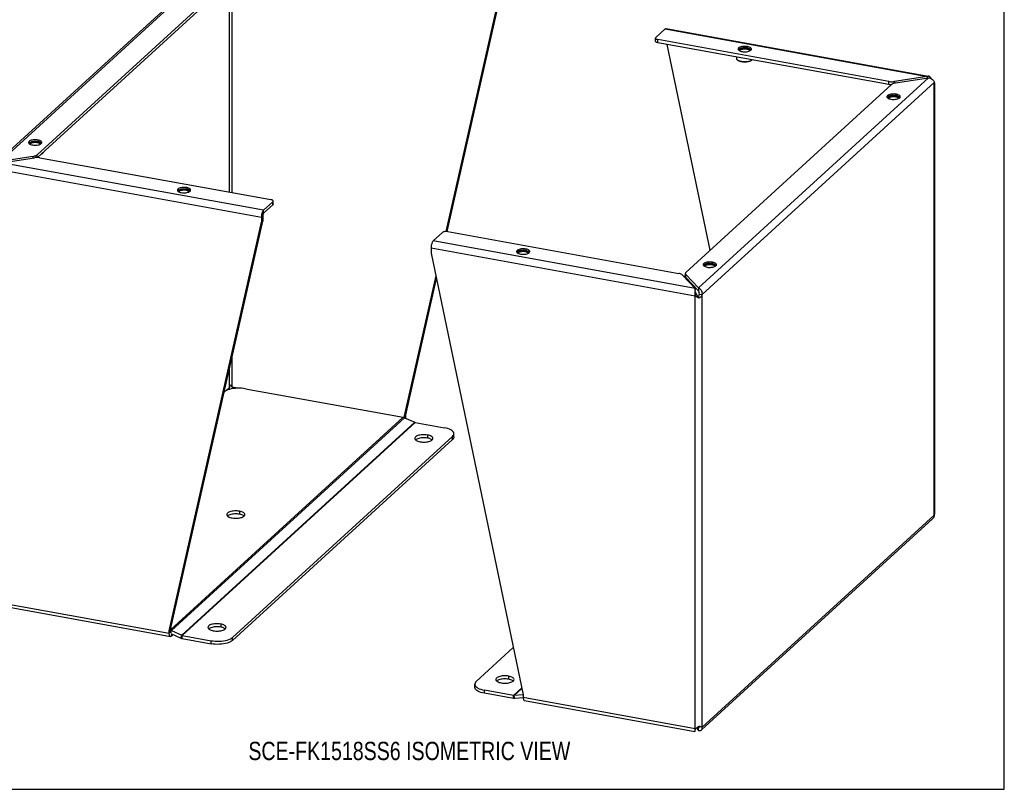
# Model space of a CAD drawing. Header units: inches. Extents: x 0 to 73.3, y 0 to 56.7.
# Tile 3 of 4: x 42.8 to 73.3, y 0 to 23.8. Entities that reach past the tile are written whole.
import ezdxf

# ---------------------------------------------------------------- set-up
doc = ezdxf.new("R2010")
doc.units = ezdxf.units.IN
doc.header["$LTSCALE"] = 4.033333
doc.header["$MEASUREMENT"] = 0
doc.layers.get('0').update_dxf_attribs({"linetype": 'CONTINUOUS'})
doc.layers.add('DIMENSIONS', color=7, linetype='CONTINUOUS')
doc.styles.get("Standard").update_dxf_attribs({"font": 'txt', "width": 0.8})

msp = doc.modelspace()

# ---------------------------------------------------------------- linework, layer by layer
at = {"color": 7, "linetype": 'Continuous'}
for p, q in [((73.333, 0), (73.333, 56.667)), ((49.746, 25.374), (43.387, 19.566)), ((49.417, 18.48), (49.417, 25.074)), ((49.334, 18.494), (49.334, 24.998)), ((57.599, 24.209), (56.034, 17.274)), ((62.531, 23.166), (62.531, 23.261)), ((62.605, 23.12), (62.605, 23.215)), ((69.759, 21.824), (62.605, 23.12)), ((64.224, 16.696), (62.895, 23.067)), ((65.346, 22.928), (65.357, 22.926)), ((65.377, 23), (65.377, 22.954)), ((65.043, 22.678), (65.043, 22.627)), ((65.079, 22.574), (65.07, 22.582)), ((65.508, 22.574), (65.517, 22.582)), ((65.517, 22.582), (65.514, 22.579)), ((70.943, 22.076), (70.943, 22.029)), ((69.759, 21.824), (69.759, 21.919)), ((69.786, 21.82), (69.759, 21.824)), ((69.927, 21.869), (69.927, 21.918)), ((69.957, 21.453), (69.968, 21.451)), ((69.989, 21.525), (69.989, 21.479)), ((43.366, 20.035), (43.376, 20.033)), ((43.397, 20.107), (43.397, 20.061)), ((43.252, 19.554), (43.252, 19.601)), ((43.374, 19.566), (43.374, 19.648)), ((43.528, 19.682), (43.537, 19.689)), ((43.537, 19.689), (43.534, 19.687)), ((48.008, 18.632), (48.008, 18.586)), ((47.977, 18.56), (47.987, 18.558)), ((50.676, 18.101), (50.388, 17.838)), ((50.676, 18.101), (50.676, 18.196)), ((50.687, 18.122), (50.687, 18.196)), ((50.362, 17.757), (50.32, 17.719)), ((50.362, 17.757), (50.362, 17.598)), ((50.388, 17.838), (50.388, 17.933)), ((47.509, 4.95), (50.362, 17.598)), ((50.32, 17.56), (50.362, 17.598)), ((58.483, 16.657), (58.493, 16.656)), ((58.514, 16.729), (58.514, 16.683)), ((64.263, 16.251), (64.274, 16.249)), ((64.294, 16.323), (64.294, 16.277)), ((55.724, 15.898), (54.746, 11.561)), ((63.453, 15.877), (63.453, 15.94)), ((63.467, 15.845), (63.467, 15.94)), ((63.857, 15.432), (63.467, 15.845)), ((63.757, 15.512), (63.757, 15.459)), ((63.759, 15.285), (63.801, 15.324)), ((63.843, 15.257), (63.833, 15.271)), ((63.849, 15.249), (63.843, 15.257)), ((63.856, 15.262), (63.849, 15.248)), ((63.857, 15.527), (63.857, 15.432)), ((63.875, 15.306), (63.869, 15.291)), ((63.883, 15.337), (63.978, 15.319)), ((63.856, 15.24), (63.849, 15.249)), ((63.886, 15.209), (63.856, 15.24)), ((49.417, 12.451), (49.417, 13.406)), ((49.334, 12.438), (49.334, 13.04)), ((49.368, 12.526), (49.375, 12.518)), ((49.377, 12.515), (49.369, 12.527)), ((49.334, 12.438), (49.232, 12.345)), ((49.348, 12.484), (49.343, 12.469)), ((49.579, 12.422), (49.417, 12.451)), ((54.788, 11.6), (54.746, 11.561)), ((54.746, 11.561), (54.746, 11.511)), ((54.764, 11.503), (54.788, 11.525)), ((56.284, 10.916), (56.284, 11.011)), ((49.428, 4.61), (56.241, 10.834)), ((55.114, 10.833), (55.097, 10.819)), ((55.467, 10.971), (55.467, 10.876)), ((55.607, 10.82), (55.588, 10.835)), ((55.608, 10.819), (55.607, 10.82)), ((56.241, 10.834), (56.241, 10.929)), ((56.284, 10.916), (56.284, 10.911)), ((49.645, 8.612), (49.645, 8.517)), ((49.292, 8.474), (49.275, 8.46)), ((49.785, 8.461), (49.765, 8.475)), ((49.786, 8.46), (49.785, 8.461)), ((47.467, 4.912), (47.509, 4.95)), ((47.509, 4.875), (47.509, 4.95)), ((47.514, 4.845), (47.533, 4.913)), ((48.708, 4.981), (48.691, 4.967)), ((49.061, 5.119), (49.061, 5.024)), ((49.201, 4.968), (49.181, 4.982)), ((49.202, 4.967), (49.201, 4.968)), ((47.509, 4.875), (47.467, 4.836)), ((47.51, 4.864), (47.509, 4.875)), ((47.517, 4.822), (47.828, 4.682)), ((47.535, 4.814), (47.535, 4.746)), ((47.828, 4.682), (47.852, 4.77)), ((47.867, 4.67), (47.867, 4.765)), ((47.867, 4.67), (48.768, 4.507)), ((48.768, 4.507), (48.768, 4.602)), ((49.428, 4.61), (49.428, 4.705)), ((57.627, 3.365), (57.609, 3.352)), ((57.979, 3.504), (57.979, 3.409)), ((58.12, 3.353), (58.1, 3.367)), ((56.933, 3.16), (56.933, 3.255)), ((57.23, 2.974), (57.23, 3.069)), ((58.121, 3.352), (58.12, 3.353)), ((58.131, 2.811), (57.23, 2.974)), ((58.131, 2.811), (58.131, 2.906)), ((58.17, 2.809), (58.146, 2.905)), ((58.431, 2.832), (58.17, 2.809)), ((63.757, 1.808), (63.757, 1.861)), ((63.845, 1.932), (63.857, 1.919)), ((63.881, 1.941), (63.857, 1.919)), ((63.857, 1.824), (63.857, 1.919)), ((63.877, 1.953), (63.88, 1.947)), ((63.88, 1.947), (63.886, 1.932)), ((63.978, 1.92), (63.883, 1.938)), ((0, 0), (73.333, 0))]:
    msp.add_line(p, q, dxfattribs=at)
at = {"color": 3, "linetype": 'Continuous'}
for p, q in [((42.124, 19.413), (49.264, 25.936)), ((42.236, 19.443), (49.36, 25.951)), ((49.746, 25.469), (43.374, 19.648)), ((57.641, 24.248), (56.069, 17.276)), ((62.542, 23.282), (62.83, 23.545)), ((62.83, 23.545), (70.943, 22.076)), ((62.859, 23.557), (70.972, 22.088)), ((69.759, 21.919), (62.605, 23.215)), ((65.095, 22.9), (65.108, 22.886)), ((65.108, 22.886), (65.126, 22.874)), ((65.442, 22.865), (65.465, 22.876)), ((65.465, 22.876), (65.482, 22.889)), ((65.482, 22.889), (65.494, 22.903)), ((65.384, 22.847), (65.415, 22.855)), ((65.415, 22.855), (65.442, 22.865)), ((70.981, 22.035), (63.857, 15.527)), ((70.943, 22.076), (69.927, 21.918)), ((69.966, 21.877), (70.981, 22.035)), ((63.472, 16.009), (69.844, 21.83)), ((63.978, 15.319), (71.164, 21.884)), ((71.164, 8.485), (71.164, 21.884)), ((71.172, 21.88), (71.164, 21.884)), ((71.165, 21.866), (71.168, 21.861)), ((71.179, 8.553), (71.179, 21.871)), ((69.706, 21.425), (69.719, 21.411)), ((69.719, 21.411), (69.738, 21.398)), ((69.995, 21.372), (70.026, 21.38)), ((70.026, 21.38), (70.053, 21.389)), ((70.053, 21.389), (70.076, 21.401)), ((70.076, 21.401), (70.093, 21.414)), ((70.093, 21.414), (70.105, 21.427)), ((43.114, 20.007), (43.127, 19.993)), ((43.127, 19.993), (43.146, 19.981)), ((43.403, 19.955), (43.434, 19.962)), ((43.434, 19.962), (43.461, 19.972)), ((43.461, 19.972), (43.484, 19.983)), ((43.484, 19.983), (43.501, 19.996)), ((43.501, 19.996), (43.513, 20.01)), ((43.252, 19.601), (42.236, 19.443)), ((42.275, 19.402), (43.29, 19.56)), ((43.459, 19.558), (50.613, 18.263)), ((50.388, 17.933), (42.275, 19.402)), ((42.138, 19.2), (50.32, 17.719)), ((47.726, 18.532), (47.738, 18.518)), ((47.738, 18.518), (47.757, 18.506)), ((48.014, 18.48), (48.045, 18.487)), ((48.045, 18.487), (48.072, 18.497)), ((48.072, 18.497), (48.095, 18.508)), ((48.095, 18.508), (48.113, 18.521)), ((48.113, 18.521), (48.124, 18.535)), ((50.676, 18.196), (50.388, 17.933)), ((50.32, 17.719), (50.32, 17.56)), ((47.467, 4.912), (50.32, 17.56)), ((55.932, 17.244), (55.644, 16.981)), ((56.097, 17.27), (63.251, 15.974)), ((63.757, 15.512), (55.644, 16.981)), ((55.576, 16.767), (55.576, 16.608)), ((55.576, 16.767), (63.759, 15.285)), ((55.576, 16.608), (58.429, 2.926)), ((58.231, 16.629), (58.244, 16.616)), ((58.244, 16.616), (58.263, 16.603)), ((58.52, 16.577), (58.551, 16.585)), ((58.551, 16.585), (58.578, 16.594)), ((58.578, 16.594), (58.601, 16.606)), ((58.601, 16.606), (58.618, 16.618)), ((58.618, 16.618), (58.63, 16.632)), ((64.012, 16.223), (64.025, 16.209)), ((64.025, 16.209), (64.043, 16.196)), ((64.301, 16.17), (64.332, 16.178)), ((64.332, 16.178), (64.359, 16.187)), ((64.359, 16.187), (64.381, 16.199)), ((64.381, 16.199), (64.399, 16.212)), ((64.399, 16.212), (64.411, 16.225)), ((63.367, 15.925), (63.757, 15.512)), ((63.857, 15.527), (63.467, 15.94)), ((55.74, 15.821), (54.788, 11.6)), ((63.745, 15.441), (63.744, 15.417)), ((63.779, 15.269), (63.759, 15.285)), ((63.759, 1.886), (63.759, 15.285)), ((63.8, 15.255), (63.779, 15.269)), ((63.822, 15.242), (63.8, 15.255)), ((63.978, 1.92), (63.978, 15.319)), ((63.906, 15.225), (63.886, 15.209)), ((49.828, 12.405), (54.714, 11.52)), ((54.788, 11.6), (54.788, 11.525)), ((47.509, 4.939), (54.714, 11.52)), ((47.533, 4.913), (54.753, 11.508)), ((47.852, 4.77), (55.072, 11.365)), ((47.867, 4.765), (55.087, 11.36)), ((54.753, 11.508), (55.072, 11.365)), ((55.087, 11.36), (55.988, 11.197)), ((49.428, 4.705), (56.241, 10.929)), ((63.953, 1.838), (71.11, 8.376)), ((63.978, 1.92), (71.164, 8.485)), ((42.138, 5.801), (47.467, 4.836)), ((42.225, 5.69), (47.505, 4.734)), ((47.467, 4.836), (47.467, 4.912)), ((47.533, 4.913), (47.852, 4.77)), ((47.584, 4.791), (47.535, 4.746)), ((47.867, 4.765), (48.768, 4.602)), ((58.125, 4.387), (56.977, 3.338)), ((58.131, 2.906), (57.23, 3.069)), ((58.385, 3.138), (58.131, 2.906)), ((58.388, 3.126), (58.146, 2.905)), ((58.429, 2.93), (58.146, 2.905)), ((58.429, 2.926), (58.429, 2.851)), ((58.429, 2.851), (63.759, 1.886)), ((58.467, 2.749), (63.747, 1.793)), ((63.759, 1.886), (63.752, 1.864)), ((63.759, 1.886), (63.779, 1.896)), ((63.786, 1.899), (63.857, 1.824)), ((63.822, 1.918), (63.844, 1.931)), ((63.844, 1.931), (63.865, 1.945)), ((63.865, 1.945), (63.886, 1.96)), ((63.886, 1.96), (63.906, 1.951)), ((63.906, 1.951), (63.924, 1.943)), ((63.924, 1.943), (63.941, 1.936))]:
    msp.add_line(p, q, dxfattribs=at)
for points in [[(62.83, 23.545), (62.84, 23.553), (62.851, 23.557), (62.859, 23.557)], [(62.542, 23.282), (62.534, 23.272), (62.531, 23.263), (62.531, 23.261)], [(62.531, 23.261), (62.533, 23.253), (62.539, 23.243), (62.55, 23.234), (62.565, 23.226), (62.583, 23.22), (62.605, 23.215)], [(65.377, 23), (65.343, 23.004), (65.308, 23.007), (65.272, 23.006), (65.237, 23.004), (65.203, 22.998), (65.172, 22.991), (65.145, 22.981), (65.122, 22.97), (65.105, 22.957), (65.093, 22.943), (65.088, 22.929), (65.087, 22.923)], [(65.087, 22.923), (65.088, 22.914), (65.095, 22.9)], [(65.5, 22.923), (65.499, 22.932), (65.492, 22.946), (65.479, 22.96), (65.46, 22.972), (65.437, 22.983), (65.409, 22.992), (65.377, 23)], [(65.494, 22.903), (65.499, 22.917), (65.5, 22.923)], [(65.126, 22.874), (65.15, 22.862), (65.178, 22.853), (65.209, 22.846)], [(65.209, 22.846), (65.244, 22.841), (65.279, 22.839), (65.315, 22.839), (65.35, 22.842), (65.384, 22.847)], [(70.992, 22.084), (70.977, 22.085), (70.96, 22.083), (70.943, 22.076)], [(70.981, 22.035), (71.008, 22.032), (71.034, 22.025), (71.059, 22.015), (71.083, 22.001), (71.104, 21.985), (71.123, 21.967), (71.138, 21.947), (71.151, 21.927), (71.159, 21.905), (71.164, 21.884)], [(71.01, 22.078), (70.994, 22.084), (70.992, 22.084)], [(71.039, 22.056), (71.025, 22.069), (71.01, 22.078)], [(71.066, 22.011), (71.063, 22.02), (71.052, 22.039), (71.039, 22.056)], [(69.759, 21.919), (69.786, 21.915), (69.814, 21.913), (69.843, 21.912), (69.871, 21.912), (69.899, 21.914), (69.927, 21.918)], [(69.966, 21.877), (69.939, 21.872), (69.915, 21.866), (69.893, 21.858), (69.874, 21.85), (69.857, 21.84), (69.844, 21.83)], [(71.179, 21.871), (71.179, 21.872), (71.177, 21.876), (71.172, 21.88)], [(69.989, 21.525), (69.954, 21.529), (69.919, 21.532), (69.883, 21.531), (69.848, 21.529), (69.814, 21.523), (69.783, 21.516), (69.756, 21.506), (69.733, 21.495), (69.716, 21.482), (69.704, 21.468), (69.699, 21.454), (69.698, 21.448)], [(69.698, 21.448), (69.699, 21.439), (69.706, 21.425)], [(69.738, 21.398), (69.761, 21.387), (69.789, 21.378), (69.821, 21.371)], [(69.821, 21.371), (69.855, 21.366), (69.89, 21.364), (69.926, 21.364), (69.962, 21.367), (69.995, 21.372)], [(70.111, 21.448), (70.11, 21.457), (70.103, 21.471), (70.09, 21.485), (70.072, 21.497), (70.048, 21.508), (70.02, 21.517), (69.989, 21.525)], [(70.105, 21.427), (70.111, 21.442), (70.111, 21.448)], [(43.397, 20.107), (43.362, 20.112), (43.327, 20.114), (43.291, 20.114), (43.256, 20.111), (43.222, 20.106), (43.192, 20.098), (43.164, 20.088), (43.142, 20.077), (43.124, 20.064), (43.113, 20.05), (43.107, 20.036), (43.106, 20.03)], [(43.106, 20.03), (43.108, 20.021), (43.114, 20.007)], [(43.146, 19.981), (43.169, 19.97), (43.197, 19.961), (43.229, 19.953)], [(43.229, 19.953), (43.263, 19.949), (43.298, 19.946), (43.334, 19.947), (43.37, 19.949), (43.403, 19.955)], [(43.519, 20.03), (43.518, 20.039), (43.511, 20.053), (43.499, 20.067), (43.48, 20.079), (43.456, 20.091), (43.429, 20.1), (43.397, 20.107)], [(43.513, 20.01), (43.519, 20.024), (43.519, 20.03)], [(43.252, 19.601), (43.278, 19.606), (43.302, 19.612), (43.324, 19.62), (43.344, 19.628), (43.36, 19.638), (43.374, 19.648)], [(43.459, 19.558), (43.431, 19.563), (43.404, 19.565), (43.375, 19.566), (43.346, 19.566), (43.318, 19.564), (43.29, 19.56)], [(48.008, 18.632), (47.973, 18.637), (47.938, 18.639), (47.902, 18.639), (47.867, 18.636), (47.834, 18.631), (47.803, 18.623), (47.776, 18.613), (47.753, 18.602), (47.735, 18.589), (47.724, 18.575), (47.718, 18.561), (47.718, 18.555)], [(48.13, 18.555), (48.129, 18.564), (48.122, 18.578), (48.11, 18.592), (48.091, 18.604), (48.067, 18.615), (48.04, 18.625), (48.008, 18.632)], [(47.718, 18.555), (47.719, 18.546), (47.726, 18.532)], [(47.757, 18.506), (47.781, 18.495), (47.808, 18.486), (47.84, 18.478)], [(47.84, 18.478), (47.875, 18.474), (47.91, 18.471), (47.946, 18.472), (47.981, 18.474), (48.014, 18.48)], [(48.124, 18.535), (48.13, 18.549), (48.13, 18.555)], [(50.678, 18.235), (50.667, 18.244), (50.652, 18.252), (50.634, 18.258), (50.613, 18.263)], [(50.676, 18.196), (50.684, 18.205), (50.687, 18.215), (50.687, 18.216)], [(50.687, 18.216), (50.685, 18.225), (50.678, 18.235)], [(50.327, 17.794), (50.323, 17.769), (50.321, 17.744), (50.32, 17.719)], [(50.357, 17.888), (50.348, 17.867), (50.34, 17.844), (50.333, 17.82), (50.327, 17.794)], [(50.388, 17.933), (50.377, 17.921), (50.367, 17.906), (50.357, 17.888)], [(56.097, 17.27), (56.073, 17.273), (56.05, 17.274), (56.025, 17.273), (56.001, 17.271), (55.98, 17.266), (55.96, 17.26), (55.945, 17.253), (55.932, 17.244)], [(55.644, 16.981), (55.633, 16.969), (55.623, 16.954), (55.613, 16.936), (55.604, 16.915), (55.596, 16.892), (55.589, 16.868), (55.584, 16.843), (55.579, 16.817), (55.577, 16.792), (55.576, 16.767)], [(58.514, 16.729), (58.479, 16.734), (58.444, 16.736), (58.408, 16.736), (58.373, 16.733), (58.339, 16.728), (58.308, 16.721), (58.281, 16.711), (58.259, 16.7), (58.241, 16.687), (58.229, 16.673), (58.224, 16.658), (58.223, 16.653)], [(58.223, 16.653), (58.224, 16.644), (58.231, 16.629)], [(58.263, 16.603), (58.286, 16.592), (58.314, 16.583), (58.346, 16.576)], [(58.346, 16.576), (58.38, 16.571), (58.415, 16.569), (58.451, 16.569), (58.487, 16.572), (58.52, 16.577)], [(58.636, 16.653), (58.635, 16.661), (58.628, 16.676), (58.615, 16.689), (58.597, 16.702), (58.573, 16.713), (58.546, 16.722), (58.514, 16.729)], [(58.63, 16.632), (58.636, 16.647), (58.636, 16.653)], [(64.294, 16.323), (64.26, 16.327), (64.225, 16.33), (64.189, 16.329), (64.153, 16.327), (64.12, 16.321), (64.089, 16.314), (64.062, 16.304), (64.039, 16.293), (64.022, 16.28), (64.01, 16.266), (64.004, 16.252), (64.004, 16.246)], [(64.004, 16.246), (64.005, 16.237), (64.012, 16.223)], [(64.043, 16.196), (64.067, 16.185), (64.094, 16.176), (64.126, 16.169)], [(64.126, 16.169), (64.161, 16.164), (64.196, 16.162), (64.232, 16.162), (64.267, 16.165), (64.301, 16.17)], [(64.417, 16.246), (64.416, 16.255), (64.409, 16.269), (64.396, 16.283), (64.377, 16.295), (64.354, 16.306), (64.326, 16.315), (64.294, 16.323)], [(64.411, 16.225), (64.416, 16.24), (64.417, 16.246)], [(63.367, 15.925), (63.355, 15.935), (63.34, 15.945), (63.321, 15.954), (63.3, 15.962), (63.277, 15.969), (63.251, 15.974)], [(63.472, 16.009), (63.462, 15.998), (63.456, 15.986), (63.453, 15.975), (63.453, 15.972)], [(63.453, 15.972), (63.454, 15.963), (63.459, 15.952), (63.467, 15.94)], [(63.744, 15.417), (63.744, 15.391), (63.745, 15.365), (63.748, 15.338)], [(63.757, 15.512), (63.753, 15.499), (63.75, 15.483), (63.747, 15.463), (63.745, 15.441)], [(63.748, 15.338), (63.752, 15.311), (63.759, 15.285)], [(63.978, 15.319), (63.98, 15.346), (63.977, 15.373), (63.971, 15.4), (63.962, 15.425), (63.949, 15.449), (63.934, 15.471), (63.917, 15.49), (63.898, 15.506), (63.878, 15.518), (63.857, 15.527)], [(63.978, 15.319), (63.968, 15.299), (63.956, 15.279), (63.941, 15.26), (63.924, 15.242), (63.906, 15.225)], [(63.886, 15.209), (63.865, 15.218), (63.844, 15.229), (63.822, 15.242)], [(49.331, 12.384), (49.281, 12.367), (49.236, 12.347), (49.199, 12.326), (49.168, 12.302)], [(49.828, 12.405), (49.766, 12.414), (49.703, 12.42), (49.638, 12.423), (49.573, 12.422), (49.508, 12.417), (49.446, 12.409), (49.386, 12.398), (49.331, 12.384)], [(54.714, 11.52), (54.72, 11.519), (54.727, 11.517), (54.733, 11.516), (54.74, 11.513), (54.746, 11.511), (54.753, 11.508)], [(54.788, 11.525), (54.787, 11.5), (54.787, 11.493)], [(55.072, 11.365), (55.074, 11.364), (55.077, 11.363), (55.079, 11.362), (55.082, 11.361), (55.084, 11.361), (55.087, 11.36)], [(55.467, 10.971), (55.429, 10.977), (55.39, 10.98), (55.35, 10.981), (55.31, 10.98), (55.271, 10.976), (55.233, 10.971), (55.198, 10.963), (55.166, 10.953), (55.138, 10.941), (55.114, 10.928), (55.096, 10.913), (55.082, 10.898), (55.074, 10.882), (55.071, 10.867)], [(56.284, 11.011), (56.281, 11.033), (56.27, 11.059), (56.251, 11.084), (56.224, 11.108), (56.189, 11.131), (56.147, 11.151), (56.099, 11.169), (56.046, 11.185), (55.988, 11.197)], [(56.241, 10.929), (56.264, 10.954), (56.278, 10.98), (56.284, 11.006), (56.284, 11.011)], [(55.071, 10.867), (55.074, 10.85), (55.083, 10.834), (55.098, 10.818), (55.117, 10.804), (55.142, 10.791), (55.17, 10.78), (55.202, 10.77), (55.238, 10.762)], [(55.238, 10.762), (55.276, 10.757), (55.315, 10.754), (55.355, 10.753), (55.395, 10.754), (55.434, 10.758), (55.472, 10.763), (55.507, 10.771), (55.539, 10.781), (55.567, 10.793), (55.59, 10.806), (55.609, 10.82), (55.623, 10.836), (55.631, 10.852), (55.634, 10.867)], [(55.634, 10.867), (55.63, 10.884), (55.622, 10.9), (55.607, 10.915), (55.588, 10.93), (55.563, 10.943), (55.535, 10.954), (55.503, 10.964), (55.467, 10.971)], [(49.645, 8.612), (49.606, 8.618), (49.568, 8.621), (49.527, 8.622), (49.487, 8.621), (49.448, 8.617), (49.411, 8.611), (49.376, 8.603), (49.344, 8.593), (49.316, 8.582), (49.292, 8.569), (49.273, 8.554), (49.26, 8.539), (49.251, 8.523), (49.249, 8.508)], [(49.811, 8.508), (49.808, 8.525), (49.799, 8.541), (49.785, 8.556), (49.765, 8.57), (49.741, 8.583), (49.712, 8.595), (49.68, 8.604), (49.645, 8.612)], [(71.164, 8.485), (71.172, 8.506), (71.177, 8.527), (71.179, 8.548), (71.179, 8.553)], [(49.249, 8.508), (49.252, 8.49), (49.261, 8.474), (49.275, 8.459), (49.295, 8.445), (49.319, 8.432), (49.348, 8.421), (49.38, 8.411), (49.416, 8.403)], [(49.416, 8.403), (49.454, 8.398), (49.493, 8.394), (49.533, 8.393), (49.573, 8.395), (49.612, 8.398), (49.649, 8.404), (49.684, 8.412), (49.716, 8.422), (49.744, 8.434), (49.768, 8.447), (49.787, 8.461), (49.801, 8.477), (49.809, 8.492), (49.811, 8.508)], [(71.164, 8.485), (71.159, 8.459), (71.151, 8.434), (71.138, 8.41), (71.123, 8.39), (71.11, 8.376)], [(47.509, 4.921), (47.514, 4.92), (47.52, 4.918), (47.527, 4.915), (47.533, 4.913)], [(49.061, 5.119), (49.023, 5.125), (48.984, 5.128), (48.944, 5.129), (48.904, 5.128), (48.865, 5.124), (48.827, 5.118), (48.792, 5.11), (48.76, 5.1), (48.732, 5.089), (48.708, 5.076), (48.689, 5.061), (48.676, 5.046), (48.668, 5.03), (48.665, 5.015)], [(48.665, 5.015), (48.668, 4.997), (48.677, 4.981), (48.692, 4.966), (48.711, 4.952), (48.736, 4.939), (48.764, 4.928), (48.796, 4.918), (48.832, 4.91)], [(48.832, 4.91), (48.87, 4.905), (48.909, 4.901), (48.949, 4.9), (48.989, 4.902), (49.028, 4.905), (49.066, 4.911), (49.101, 4.919), (49.133, 4.929), (49.161, 4.941), (49.184, 4.954), (49.203, 4.968), (49.217, 4.984), (49.225, 4.999), (49.228, 5.015)], [(49.228, 5.015), (49.224, 5.032), (49.215, 5.048), (49.201, 5.063), (49.181, 5.077), (49.157, 5.09), (49.128, 5.102), (49.096, 5.111), (49.061, 5.119)], [(47.505, 4.734), (47.504, 4.735), (47.495, 4.739), (47.487, 4.747), (47.48, 4.759), (47.474, 4.774), (47.47, 4.792), (47.468, 4.813), (47.467, 4.836)], [(47.535, 4.746), (47.524, 4.738), (47.514, 4.734), (47.505, 4.734)], [(47.852, 4.77), (47.855, 4.769), (47.857, 4.768), (47.859, 4.767), (47.862, 4.766), (47.864, 4.765), (47.867, 4.765)], [(48.768, 4.602), (48.83, 4.593), (48.893, 4.587), (48.958, 4.584), (49.024, 4.585), (49.088, 4.59), (49.151, 4.598), (49.21, 4.609), (49.265, 4.623), (49.315, 4.64), (49.36, 4.66), (49.397, 4.681), (49.428, 4.705)], [(57.979, 3.504), (57.941, 3.51), (57.902, 3.513), (57.862, 3.514), (57.822, 3.513), (57.783, 3.509), (57.746, 3.503), (57.711, 3.495), (57.679, 3.485), (57.651, 3.474), (57.627, 3.461), (57.608, 3.446), (57.594, 3.431), (57.586, 3.415), (57.584, 3.4)], [(57.584, 3.4), (57.587, 3.382), (57.596, 3.366), (57.61, 3.351), (57.63, 3.337), (57.654, 3.324), (57.683, 3.312), (57.715, 3.303), (57.751, 3.295)], [(57.751, 3.295), (57.789, 3.289), (57.828, 3.286), (57.868, 3.285), (57.908, 3.287), (57.947, 3.29), (57.984, 3.296), (58.019, 3.304), (58.051, 3.314), (58.079, 3.326), (58.103, 3.339), (58.122, 3.353), (58.136, 3.368), (58.144, 3.384), (58.146, 3.4)], [(58.146, 3.4), (58.143, 3.417), (58.134, 3.433), (58.12, 3.448), (58.1, 3.462), (58.076, 3.475), (58.047, 3.487), (58.015, 3.496), (57.979, 3.504)], [(56.977, 3.338), (56.954, 3.313), (56.939, 3.287), (56.934, 3.26), (56.933, 3.255)], [(56.933, 3.255), (56.936, 3.234), (56.947, 3.208), (56.967, 3.182)], [(56.967, 3.182), (56.994, 3.158), (57.029, 3.136), (57.071, 3.115), (57.119, 3.097), (57.172, 3.082), (57.23, 3.069)], [(58.146, 2.905), (58.143, 2.905), (58.141, 2.905), (58.138, 2.905), (58.136, 2.906), (58.133, 2.906), (58.131, 2.906)], [(58.429, 2.851), (58.43, 2.828), (58.433, 2.807)], [(58.433, 2.807), (58.437, 2.789), (58.442, 2.774), (58.449, 2.762), (58.457, 2.754), (58.466, 2.749), (58.467, 2.749)], [(63.752, 1.864), (63.748, 1.845), (63.745, 1.828), (63.744, 1.814), (63.744, 1.803)], [(63.779, 1.896), (63.8, 1.906), (63.822, 1.918)], [(63.857, 1.824), (63.878, 1.819), (63.898, 1.817), (63.917, 1.82), (63.934, 1.826), (63.949, 1.835), (63.953, 1.838)], [(63.941, 1.936), (63.956, 1.93), (63.968, 1.925), (63.978, 1.92)], [(63.953, 1.838), (63.962, 1.848), (63.971, 1.863), (63.977, 1.88), (63.98, 1.9), (63.978, 1.92)], [(63.744, 1.803), (63.745, 1.796), (63.747, 1.793), (63.747, 1.793)], [(63.747, 1.793), (63.75, 1.794), (63.753, 1.799), (63.757, 1.808)]]:
    msp.add_lwpolyline(points, dxfattribs=at)
at = {"color": 7, "linetype": 'Continuous'}
for points in [[(62.605, 23.12), (62.583, 23.125), (62.565, 23.131), (62.55, 23.139), (62.539, 23.148), (62.533, 23.158), (62.531, 23.166)], [(65.117, 22.921), (65.111, 22.916), (65.105, 22.911), (65.1, 22.906), (65.096, 22.901), (65.095, 22.9)], [(65.377, 22.954), (65.365, 22.956), (65.353, 22.957), (65.341, 22.959), (65.328, 22.96), (65.315, 22.961), (65.302, 22.961), (65.289, 22.961), (65.276, 22.961), (65.263, 22.96), (65.251, 22.959), (65.238, 22.958), (65.226, 22.956), (65.214, 22.954), (65.202, 22.952), (65.19, 22.95), (65.179, 22.947), (65.169, 22.944), (65.159, 22.941), (65.149, 22.937), (65.14, 22.933), (65.132, 22.929), (65.124, 22.925), (65.117, 22.921)], [(65.128, 22.873), (65.128, 22.875), (65.128, 22.88), (65.129, 22.885), (65.131, 22.89), (65.133, 22.895), (65.137, 22.9), (65.142, 22.905), (65.147, 22.909), (65.154, 22.914), (65.161, 22.918), (65.169, 22.922), (65.177, 22.925), (65.186, 22.929), (65.196, 22.932), (65.206, 22.935), (65.217, 22.937), (65.228, 22.939), (65.24, 22.941), (65.252, 22.943), (65.264, 22.944), (65.277, 22.944), (65.289, 22.945), (65.302, 22.945), (65.314, 22.944), (65.326, 22.943), (65.338, 22.942), (65.35, 22.941), (65.361, 22.939)], [(65.137, 22.868), (65.138, 22.871), (65.139, 22.876), (65.14, 22.88), (65.143, 22.885)], [(65.143, 22.885), (65.147, 22.889), (65.151, 22.894), (65.156, 22.898), (65.162, 22.902), (65.169, 22.906), (65.176, 22.91), (65.184, 22.913), (65.193, 22.916), (65.202, 22.919), (65.212, 22.922), (65.222, 22.924), (65.232, 22.926)], [(65.232, 22.926), (65.243, 22.928), (65.254, 22.929), (65.266, 22.931), (65.278, 22.931), (65.289, 22.931), (65.301, 22.931), (65.313, 22.931), (65.324, 22.93), (65.335, 22.929), (65.346, 22.928)], [(65.357, 22.926), (65.367, 22.924), (65.377, 22.922), (65.387, 22.919), (65.396, 22.916), (65.404, 22.913)], [(65.361, 22.939), (65.372, 22.937), (65.382, 22.934)], [(65.377, 22.954), (65.389, 22.951), (65.4, 22.949), (65.411, 22.946), (65.421, 22.943), (65.431, 22.939), (65.441, 22.936), (65.449, 22.932), (65.458, 22.928), (65.465, 22.924), (65.472, 22.919)], [(65.382, 22.934), (65.393, 22.931), (65.402, 22.928)], [(65.402, 22.928), (65.411, 22.925), (65.42, 22.921), (65.428, 22.917), (65.435, 22.913), (65.441, 22.908), (65.446, 22.904), (65.45, 22.899), (65.454, 22.894), (65.457, 22.889), (65.459, 22.884), (65.459, 22.879), (65.459, 22.874), (65.459, 22.873)], [(65.404, 22.913), (65.412, 22.909), (65.419, 22.905), (65.426, 22.902), (65.432, 22.897), (65.437, 22.893), (65.441, 22.889)], [(65.441, 22.889), (65.444, 22.884), (65.447, 22.879), (65.449, 22.875), (65.449, 22.87), (65.449, 22.868)], [(65.472, 22.919), (65.478, 22.914), (65.483, 22.91), (65.488, 22.905), (65.492, 22.9)], [(65.07, 22.582), (65.063, 22.587), (65.057, 22.594), (65.052, 22.6), (65.048, 22.607), (65.046, 22.614), (65.044, 22.621), (65.043, 22.627)], [(65.079, 22.575), (65.071, 22.581), (65.07, 22.582)], [(65.192, 22.534), (65.177, 22.537), (65.162, 22.54), (65.148, 22.544), (65.135, 22.548), (65.122, 22.553), (65.11, 22.558), (65.099, 22.563), (65.088, 22.569), (65.079, 22.575)], [(65.196, 22.529), (65.181, 22.531), (65.167, 22.535), (65.154, 22.538), (65.141, 22.542), (65.129, 22.547), (65.117, 22.552), (65.106, 22.557), (65.097, 22.562), (65.088, 22.568), (65.08, 22.573), (65.079, 22.574)], [(65.514, 22.579), (65.506, 22.573), (65.496, 22.567), (65.486, 22.562), (65.474, 22.557), (65.462, 22.552), (65.449, 22.547), (65.435, 22.543), (65.421, 22.539), (65.406, 22.536), (65.391, 22.533), (65.375, 22.531), (65.358, 22.529), (65.341, 22.527), (65.325, 22.526), (65.308, 22.525), (65.29, 22.525), (65.273, 22.526), (65.256, 22.526), (65.24, 22.528), (65.223, 22.529), (65.207, 22.531), (65.192, 22.534)], [(65.508, 22.574), (65.506, 22.572), (65.497, 22.566), (65.488, 22.561), (65.478, 22.555), (65.467, 22.55), (65.455, 22.546), (65.443, 22.541), (65.43, 22.537), (65.416, 22.534), (65.402, 22.531), (65.387, 22.528), (65.371, 22.525), (65.356, 22.523), (65.34, 22.522), (65.323, 22.521), (65.307, 22.52), (65.29, 22.52), (65.274, 22.52), (65.258, 22.521), (65.242, 22.522), (65.226, 22.524), (65.211, 22.526), (65.196, 22.529)], [(65.527, 22.591), (65.522, 22.586), (65.517, 22.582)], [(69.83, 21.817), (69.814, 21.818), (69.786, 21.82)], [(69.728, 21.446), (69.722, 21.441), (69.716, 21.436), (69.712, 21.431), (69.707, 21.426), (69.706, 21.425)], [(69.988, 21.479), (69.976, 21.481), (69.964, 21.482), (69.952, 21.484), (69.939, 21.485), (69.926, 21.485), (69.913, 21.486), (69.9, 21.486), (69.887, 21.486), (69.874, 21.485), (69.862, 21.484), (69.849, 21.483), (69.837, 21.481), (69.825, 21.479), (69.813, 21.477), (69.802, 21.475), (69.791, 21.472), (69.78, 21.469), (69.77, 21.466), (69.76, 21.462), (69.751, 21.458), (69.743, 21.454), (69.735, 21.45), (69.728, 21.446)], [(69.739, 21.398), (69.739, 21.4), (69.739, 21.405), (69.74, 21.41), (69.742, 21.415), (69.745, 21.42), (69.748, 21.425), (69.753, 21.43), (69.758, 21.434), (69.765, 21.439), (69.772, 21.443), (69.78, 21.447), (69.788, 21.45), (69.797, 21.454), (69.807, 21.457), (69.818, 21.46), (69.828, 21.462), (69.84, 21.464), (69.851, 21.466), (69.863, 21.468), (69.875, 21.469), (69.888, 21.469), (69.9, 21.47), (69.913, 21.47), (69.925, 21.469), (69.937, 21.468), (69.949, 21.467), (69.961, 21.466), (69.972, 21.464)], [(69.749, 21.393), (69.749, 21.396), (69.75, 21.401), (69.752, 21.405), (69.754, 21.41)], [(69.754, 21.41), (69.758, 21.414), (69.762, 21.419), (69.767, 21.423), (69.773, 21.427), (69.78, 21.431), (69.787, 21.435), (69.795, 21.438), (69.804, 21.441), (69.813, 21.444), (69.823, 21.447), (69.833, 21.449), (69.843, 21.451)], [(69.843, 21.451), (69.854, 21.453), (69.866, 21.454), (69.877, 21.455), (69.889, 21.456), (69.9, 21.456), (69.912, 21.456), (69.924, 21.456), (69.935, 21.455), (69.947, 21.454), (69.957, 21.453)], [(69.968, 21.451), (69.978, 21.449), (69.988, 21.447), (69.998, 21.444), (70.007, 21.441), (70.015, 21.438)], [(69.972, 21.464), (69.983, 21.462), (69.993, 21.459)], [(69.988, 21.479), (70, 21.476), (70.011, 21.474), (70.022, 21.471), (70.033, 21.468), (70.042, 21.464), (70.052, 21.461), (70.061, 21.457), (70.069, 21.453), (70.076, 21.449), (70.083, 21.444)], [(69.993, 21.459), (70.004, 21.456), (70.013, 21.453)], [(70.013, 21.453), (70.022, 21.45), (70.031, 21.446), (70.039, 21.442), (70.046, 21.438), (70.052, 21.433), (70.057, 21.429), (70.062, 21.424), (70.065, 21.419), (70.068, 21.414), (70.07, 21.409), (70.07, 21.404), (70.07, 21.399), (70.07, 21.398)], [(70.015, 21.438), (70.023, 21.434), (70.031, 21.43), (70.037, 21.426), (70.043, 21.422), (70.048, 21.418), (70.052, 21.414)], [(70.052, 21.414), (70.056, 21.409), (70.058, 21.404), (70.06, 21.4), (70.061, 21.395), (70.061, 21.393)], [(70.083, 21.444), (70.089, 21.439), (70.094, 21.435), (70.099, 21.43), (70.103, 21.425)], [(43.115, 20.007), (43.116, 20.009), (43.12, 20.014), (43.125, 20.019), (43.13, 20.023), (43.137, 20.028)], [(43.137, 20.028), (43.144, 20.032), (43.151, 20.036), (43.16, 20.04), (43.169, 20.044), (43.178, 20.048), (43.188, 20.051), (43.199, 20.054), (43.21, 20.057), (43.221, 20.059), (43.233, 20.062), (43.245, 20.064), (43.258, 20.065), (43.27, 20.066), (43.283, 20.067), (43.296, 20.068), (43.309, 20.068), (43.322, 20.068), (43.334, 20.068), (43.347, 20.067), (43.36, 20.066), (43.372, 20.065), (43.385, 20.063), (43.397, 20.061)], [(43.147, 19.98), (43.147, 19.982), (43.147, 19.987), (43.148, 19.992), (43.15, 19.997), (43.153, 20.002), (43.157, 20.007), (43.161, 20.012), (43.167, 20.016), (43.173, 20.021), (43.18, 20.025), (43.188, 20.029), (43.196, 20.033), (43.206, 20.036), (43.215, 20.039), (43.226, 20.042), (43.237, 20.044), (43.248, 20.047), (43.259, 20.048), (43.271, 20.05), (43.284, 20.051), (43.296, 20.052), (43.308, 20.052), (43.321, 20.052), (43.333, 20.051), (43.346, 20.051), (43.358, 20.049), (43.369, 20.048), (43.38, 20.046)], [(43.157, 19.976), (43.157, 19.978), (43.158, 19.983), (43.16, 19.988), (43.163, 19.992)], [(43.163, 19.992), (43.166, 19.997), (43.17, 20.001), (43.176, 20.005), (43.181, 20.009), (43.188, 20.013), (43.195, 20.017), (43.204, 20.021), (43.212, 20.024), (43.221, 20.027), (43.231, 20.029), (43.241, 20.032), (43.252, 20.034)], [(43.252, 20.034), (43.263, 20.035), (43.274, 20.037), (43.285, 20.038), (43.297, 20.038), (43.309, 20.039), (43.32, 20.039), (43.332, 20.038), (43.344, 20.038), (43.355, 20.036), (43.366, 20.035)], [(43.376, 20.033), (43.387, 20.031), (43.396, 20.029), (43.406, 20.026), (43.415, 20.023), (43.424, 20.02)], [(43.38, 20.046), (43.391, 20.044), (43.402, 20.041)], [(43.491, 20.026), (43.484, 20.031), (43.477, 20.035), (43.469, 20.039), (43.46, 20.043), (43.451, 20.047), (43.441, 20.05), (43.43, 20.053), (43.42, 20.056), (43.408, 20.059), (43.397, 20.061)], [(43.402, 20.041), (43.412, 20.039), (43.422, 20.035)], [(43.422, 20.035), (43.431, 20.032), (43.439, 20.028), (43.447, 20.024), (43.454, 20.02), (43.46, 20.016), (43.465, 20.011), (43.47, 20.006), (43.473, 20.002), (43.476, 19.997), (43.478, 19.992), (43.479, 19.987), (43.479, 19.981), (43.479, 19.98)], [(43.424, 20.02), (43.432, 20.016), (43.439, 20.013), (43.445, 20.009), (43.451, 20.005), (43.456, 20), (43.46, 19.996)], [(43.46, 19.996), (43.464, 19.991), (43.466, 19.987), (43.468, 19.982), (43.469, 19.977), (43.469, 19.976)], [(43.511, 20.007), (43.507, 20.012), (43.503, 20.017), (43.497, 20.022), (43.491, 20.026)], [(43.528, 19.682), (43.525, 19.679), (43.517, 19.673), (43.508, 19.668), (43.498, 19.663), (43.49, 19.659)], [(43.534, 19.687), (43.525, 19.68), (43.516, 19.675), (43.505, 19.669), (43.496, 19.665)], [(43.562, 19.725), (43.56, 19.719), (43.557, 19.713), (43.553, 19.706), (43.548, 19.699), (43.541, 19.693), (43.537, 19.689)], [(47.726, 18.532), (47.727, 18.534), (47.731, 18.539), (47.736, 18.543), (47.741, 18.548), (47.748, 18.553)], [(47.748, 18.553), (47.755, 18.557), (47.763, 18.561), (47.771, 18.565), (47.78, 18.569), (47.789, 18.573), (47.799, 18.576), (47.81, 18.579), (47.821, 18.582), (47.832, 18.584), (47.844, 18.587), (47.856, 18.589), (47.869, 18.59), (47.881, 18.591), (47.894, 18.592), (47.907, 18.593), (47.92, 18.593), (47.933, 18.593), (47.946, 18.593), (47.958, 18.592), (47.971, 18.591), (47.984, 18.59), (47.996, 18.588), (48.008, 18.586)], [(47.758, 18.505), (47.758, 18.507), (47.758, 18.512), (47.759, 18.517), (47.761, 18.522), (47.764, 18.527), (47.768, 18.532), (47.772, 18.537), (47.778, 18.541), (47.784, 18.546), (47.791, 18.55), (47.799, 18.554), (47.808, 18.558), (47.817, 18.561), (47.827, 18.564), (47.837, 18.567), (47.848, 18.569), (47.859, 18.572), (47.871, 18.573), (47.882, 18.575), (47.895, 18.576), (47.907, 18.577), (47.92, 18.577), (47.932, 18.577), (47.944, 18.576), (47.957, 18.576), (47.969, 18.574), (47.98, 18.573), (47.992, 18.571)], [(47.768, 18.501), (47.768, 18.503), (47.769, 18.508), (47.771, 18.512), (47.774, 18.517)], [(47.774, 18.517), (47.777, 18.522), (47.781, 18.526), (47.787, 18.53), (47.793, 18.534), (47.799, 18.538), (47.807, 18.542), (47.815, 18.545), (47.823, 18.549), (47.832, 18.552), (47.842, 18.554), (47.852, 18.557), (47.863, 18.559)], [(47.863, 18.559), (47.874, 18.56), (47.885, 18.562), (47.896, 18.563), (47.908, 18.563), (47.92, 18.564), (47.932, 18.564), (47.943, 18.563), (47.955, 18.562), (47.966, 18.561), (47.977, 18.56)], [(47.987, 18.558), (47.998, 18.556), (48.008, 18.554), (48.017, 18.551), (48.026, 18.548), (48.035, 18.545)], [(47.992, 18.571), (48.002, 18.569), (48.013, 18.566)], [(48.102, 18.551), (48.096, 18.556), (48.088, 18.56), (48.08, 18.564), (48.071, 18.568), (48.062, 18.572), (48.052, 18.575), (48.042, 18.578), (48.031, 18.581), (48.019, 18.584), (48.008, 18.586)], [(48.013, 18.566), (48.023, 18.564), (48.033, 18.56)], [(48.033, 18.56), (48.042, 18.557), (48.05, 18.553), (48.058, 18.549), (48.065, 18.545), (48.071, 18.541), (48.077, 18.536), (48.081, 18.531), (48.085, 18.526), (48.087, 18.522), (48.089, 18.517), (48.09, 18.511), (48.09, 18.506), (48.09, 18.505)], [(48.035, 18.545), (48.043, 18.541), (48.05, 18.538), (48.057, 18.534), (48.062, 18.53), (48.067, 18.525), (48.072, 18.521)], [(48.072, 18.521), (48.075, 18.516), (48.077, 18.512), (48.079, 18.507), (48.08, 18.502), (48.08, 18.5)], [(48.122, 18.532), (48.119, 18.537), (48.114, 18.542), (48.109, 18.547), (48.102, 18.551)], [(50.687, 18.121), (50.687, 18.12), (50.684, 18.11), (50.676, 18.101)], [(50.388, 17.838), (50.383, 17.832), (50.378, 17.824), (50.374, 17.815), (50.37, 17.804), (50.367, 17.793), (50.364, 17.781), (50.363, 17.769), (50.362, 17.757)], [(58.254, 16.65), (58.247, 16.646), (58.242, 16.641), (58.237, 16.636), (58.233, 16.631), (58.231, 16.629)], [(58.514, 16.683), (58.502, 16.685), (58.489, 16.687), (58.477, 16.688), (58.464, 16.689), (58.451, 16.69), (58.438, 16.691), (58.425, 16.691), (58.413, 16.69), (58.4, 16.69), (58.387, 16.689), (58.374, 16.688), (58.362, 16.686), (58.35, 16.684), (58.338, 16.682), (58.327, 16.679), (58.316, 16.677), (58.305, 16.674), (58.295, 16.67), (58.286, 16.667), (58.277, 16.663), (58.268, 16.659), (58.261, 16.655), (58.254, 16.65)], [(58.264, 16.603), (58.264, 16.605), (58.264, 16.61), (58.265, 16.615), (58.267, 16.62), (58.27, 16.625), (58.273, 16.63), (58.278, 16.634), (58.284, 16.639), (58.29, 16.643), (58.297, 16.647), (58.305, 16.651), (58.313, 16.655), (58.323, 16.658), (58.332, 16.662), (58.343, 16.664), (58.354, 16.667), (58.365, 16.669), (58.376, 16.671), (58.388, 16.672), (58.4, 16.673), (58.413, 16.674), (58.425, 16.674), (58.438, 16.674), (58.45, 16.674), (58.462, 16.673), (58.474, 16.672), (58.486, 16.67), (58.497, 16.669)], [(58.274, 16.598), (58.274, 16.601), (58.275, 16.605), (58.277, 16.61), (58.279, 16.615)], [(58.279, 16.615), (58.283, 16.619), (58.287, 16.624), (58.292, 16.628), (58.298, 16.632), (58.305, 16.636), (58.312, 16.64), (58.32, 16.643), (58.329, 16.646), (58.338, 16.649), (58.348, 16.652), (58.358, 16.654), (58.369, 16.656)], [(58.369, 16.656), (58.38, 16.658), (58.391, 16.659), (58.402, 16.66), (58.414, 16.661), (58.426, 16.661), (58.437, 16.661), (58.449, 16.661), (58.46, 16.66), (58.472, 16.659), (58.483, 16.657)], [(58.493, 16.656), (58.503, 16.654), (58.513, 16.651), (58.523, 16.649), (58.532, 16.646), (58.541, 16.642)], [(58.497, 16.669), (58.508, 16.666), (58.519, 16.664)], [(58.514, 16.683), (58.525, 16.681), (58.536, 16.679), (58.547, 16.676), (58.558, 16.673), (58.568, 16.669), (58.577, 16.666), (58.586, 16.662), (58.594, 16.658), (58.601, 16.653), (58.608, 16.649)], [(58.519, 16.664), (58.529, 16.661), (58.539, 16.658)], [(58.539, 16.658), (58.548, 16.654), (58.556, 16.651), (58.564, 16.647), (58.571, 16.642), (58.577, 16.638), (58.582, 16.634), (58.587, 16.629), (58.59, 16.624), (58.593, 16.619), (58.595, 16.614), (58.596, 16.609), (58.596, 16.604), (58.595, 16.603)], [(58.541, 16.642), (58.548, 16.639), (58.556, 16.635), (58.562, 16.631), (58.568, 16.627), (58.573, 16.623), (58.577, 16.618)], [(58.577, 16.618), (58.581, 16.614), (58.583, 16.609), (58.585, 16.604), (58.586, 16.6), (58.586, 16.598)], [(58.608, 16.649), (58.614, 16.644), (58.62, 16.639), (58.624, 16.634), (58.628, 16.63)], [(64.034, 16.244), (64.028, 16.239), (64.022, 16.234), (64.017, 16.229), (64.013, 16.224), (64.012, 16.223)], [(64.294, 16.277), (64.282, 16.279), (64.27, 16.28), (64.257, 16.282), (64.245, 16.283), (64.232, 16.283), (64.219, 16.284), (64.206, 16.284), (64.193, 16.284), (64.18, 16.283), (64.167, 16.282), (64.155, 16.281), (64.143, 16.279), (64.13, 16.277), (64.119, 16.275), (64.107, 16.273), (64.096, 16.27), (64.086, 16.267), (64.076, 16.264), (64.066, 16.26), (64.057, 16.256), (64.049, 16.252), (64.041, 16.248), (64.034, 16.244)], [(64.045, 16.196), (64.044, 16.198), (64.044, 16.203), (64.045, 16.208), (64.047, 16.213), (64.05, 16.218), (64.054, 16.223), (64.059, 16.228), (64.064, 16.232), (64.07, 16.236), (64.077, 16.241), (64.085, 16.245), (64.094, 16.248), (64.103, 16.252), (64.113, 16.255), (64.123, 16.258), (64.134, 16.26), (64.145, 16.262), (64.157, 16.264), (64.169, 16.265), (64.181, 16.267), (64.193, 16.267), (64.206, 16.268), (64.218, 16.268), (64.231, 16.267), (64.243, 16.266), (64.255, 16.265), (64.267, 16.264), (64.278, 16.262)], [(64.054, 16.191), (64.054, 16.194), (64.055, 16.199), (64.057, 16.203), (64.06, 16.208)], [(64.06, 16.208), (64.063, 16.212), (64.068, 16.217), (64.073, 16.221), (64.079, 16.225), (64.085, 16.229), (64.093, 16.233), (64.101, 16.236), (64.11, 16.239), (64.119, 16.242), (64.128, 16.245), (64.139, 16.247), (64.149, 16.249)], [(64.149, 16.249), (64.16, 16.251), (64.171, 16.252), (64.183, 16.253), (64.194, 16.254), (64.206, 16.254), (64.218, 16.254), (64.229, 16.254), (64.241, 16.253), (64.252, 16.252), (64.263, 16.251)], [(64.274, 16.249), (64.284, 16.247), (64.294, 16.245), (64.303, 16.242), (64.312, 16.239), (64.321, 16.236)], [(64.278, 16.262), (64.289, 16.26), (64.299, 16.257)], [(64.294, 16.277), (64.306, 16.274), (64.317, 16.272), (64.328, 16.269), (64.338, 16.266), (64.348, 16.262), (64.357, 16.259), (64.366, 16.255), (64.374, 16.251), (64.382, 16.246), (64.389, 16.242)], [(64.299, 16.257), (64.309, 16.254), (64.319, 16.251)], [(64.319, 16.251), (64.328, 16.248), (64.337, 16.244), (64.344, 16.24), (64.351, 16.236), (64.357, 16.231), (64.363, 16.227), (64.367, 16.222), (64.371, 16.217), (64.374, 16.212), (64.375, 16.207), (64.376, 16.202), (64.376, 16.197), (64.376, 16.196)], [(64.321, 16.236), (64.329, 16.232), (64.336, 16.228), (64.343, 16.224), (64.349, 16.22), (64.354, 16.216), (64.358, 16.212)], [(64.358, 16.212), (64.361, 16.207), (64.364, 16.202), (64.365, 16.198), (64.366, 16.193), (64.366, 16.191)], [(64.389, 16.242), (64.395, 16.237), (64.4, 16.233), (64.405, 16.228), (64.408, 16.223)], [(63.467, 15.845), (63.459, 15.857), (63.454, 15.868), (63.453, 15.877)], [(63.768, 15.39), (63.766, 15.397), (63.762, 15.409), (63.76, 15.422), (63.758, 15.434), (63.757, 15.445), (63.757, 15.456), (63.757, 15.459)], [(63.768, 15.39), (63.77, 15.387), (63.773, 15.377), (63.778, 15.367), (63.783, 15.356), (63.788, 15.345)], [(63.788, 15.345), (63.794, 15.334), (63.801, 15.324)], [(63.816, 15.297), (63.809, 15.31), (63.801, 15.324)], [(63.833, 15.271), (63.825, 15.284), (63.816, 15.297)], [(63.869, 15.291), (63.863, 15.276), (63.856, 15.262)], [(63.886, 15.372), (63.885, 15.383), (63.882, 15.394), (63.878, 15.404), (63.874, 15.413), (63.869, 15.421), (63.863, 15.427), (63.857, 15.432)], [(63.883, 15.337), (63.88, 15.321), (63.875, 15.306)], [(63.883, 15.337), (63.886, 15.348), (63.887, 15.36), (63.886, 15.372)], [(49.369, 12.527), (49.361, 12.513), (49.354, 12.499), (49.348, 12.484)], [(49.401, 12.478), (49.393, 12.491), (49.385, 12.503), (49.377, 12.515)], [(49.334, 12.385), (49.333, 12.391), (49.331, 12.403), (49.331, 12.414), (49.332, 12.426), (49.334, 12.438)], [(49.343, 12.469), (49.338, 12.454), (49.334, 12.438)], [(49.417, 12.451), (49.409, 12.465), (49.401, 12.478)], [(49.417, 12.451), (49.423, 12.441), (49.429, 12.43), (49.435, 12.419), (49.44, 12.408), (49.44, 12.408)], [(55.467, 10.876), (55.429, 10.882), (55.39, 10.885), (55.35, 10.886), (55.31, 10.885), (55.271, 10.881), (55.233, 10.876), (55.198, 10.868), (55.166, 10.858), (55.138, 10.846), (55.114, 10.833)], [(55.588, 10.835), (55.563, 10.848), (55.535, 10.859), (55.503, 10.869), (55.467, 10.876)], [(56.284, 10.911), (56.278, 10.885), (56.264, 10.859), (56.241, 10.834)], [(49.645, 8.517), (49.606, 8.523), (49.568, 8.526), (49.527, 8.527), (49.487, 8.526), (49.448, 8.522), (49.411, 8.516), (49.376, 8.508), (49.344, 8.498), (49.316, 8.487), (49.292, 8.474)], [(49.765, 8.475), (49.741, 8.488), (49.712, 8.5), (49.68, 8.509), (49.645, 8.517)], [(49.061, 5.024), (49.023, 5.03), (48.984, 5.033), (48.944, 5.034), (48.904, 5.033), (48.865, 5.029), (48.827, 5.023), (48.792, 5.015), (48.76, 5.005), (48.732, 4.994), (48.708, 4.981)], [(49.181, 4.982), (49.157, 4.995), (49.128, 5.007), (49.096, 5.016), (49.061, 5.024)], [(47.517, 4.841), (47.513, 4.847), (47.511, 4.855), (47.51, 4.864)], [(47.828, 4.682), (47.834, 4.679), (47.841, 4.677), (47.847, 4.675), (47.854, 4.673), (47.86, 4.671), (47.867, 4.67)], [(49.428, 4.61), (49.397, 4.586), (49.36, 4.565), (49.315, 4.545), (49.265, 4.528), (49.21, 4.514), (49.151, 4.503), (49.088, 4.495), (49.024, 4.49), (48.958, 4.489), (48.893, 4.492), (48.83, 4.497), (48.768, 4.507)], [(57.979, 3.409), (57.941, 3.415), (57.902, 3.418), (57.862, 3.419), (57.822, 3.418), (57.783, 3.414), (57.746, 3.408), (57.711, 3.4), (57.679, 3.39), (57.651, 3.379), (57.627, 3.365)], [(58.1, 3.367), (58.076, 3.38), (58.047, 3.392), (58.015, 3.401), (57.979, 3.409)], [(57.23, 2.974), (57.172, 2.987), (57.119, 3.002), (57.071, 3.02), (57.029, 3.041), (56.994, 3.063), (56.967, 3.087), (56.947, 3.113), (56.936, 3.139), (56.933, 3.16)], [(58.17, 2.809), (58.164, 2.809), (58.157, 2.809), (58.151, 2.809), (58.144, 2.809), (58.138, 2.81), (58.131, 2.811)], [(63.755, 1.84), (63.755, 1.838), (63.755, 1.838), (63.756, 1.842)], [(63.756, 1.842), (63.758, 1.848), (63.761, 1.857), (63.765, 1.867)], [(63.765, 1.867), (63.77, 1.879), (63.777, 1.892)], [(63.857, 1.919), (63.863, 1.915), (63.869, 1.913), (63.874, 1.912), (63.878, 1.913), (63.882, 1.914), (63.883, 1.915)], [(63.883, 1.915), (63.885, 1.917), (63.886, 1.921), (63.887, 1.926), (63.886, 1.932)]]:
    msp.add_lwpolyline(points, dxfattribs=at)

# ---------------------------------------------------------------- texts
at = {"layer": 'DIMENSIONS', "color": 2, "linetype": 'Continuous', "insert": (54.904, 1.471), "char_height": 0.56667, "width": 12.69333, "attachment_point": 2, "line_spacing_factor": 0.9}
msp.add_mtext('SCE-FK1518SS6 ISOMETRIC VIEW', dxfattribs=at)

doc.saveas('drawing.dxf')
